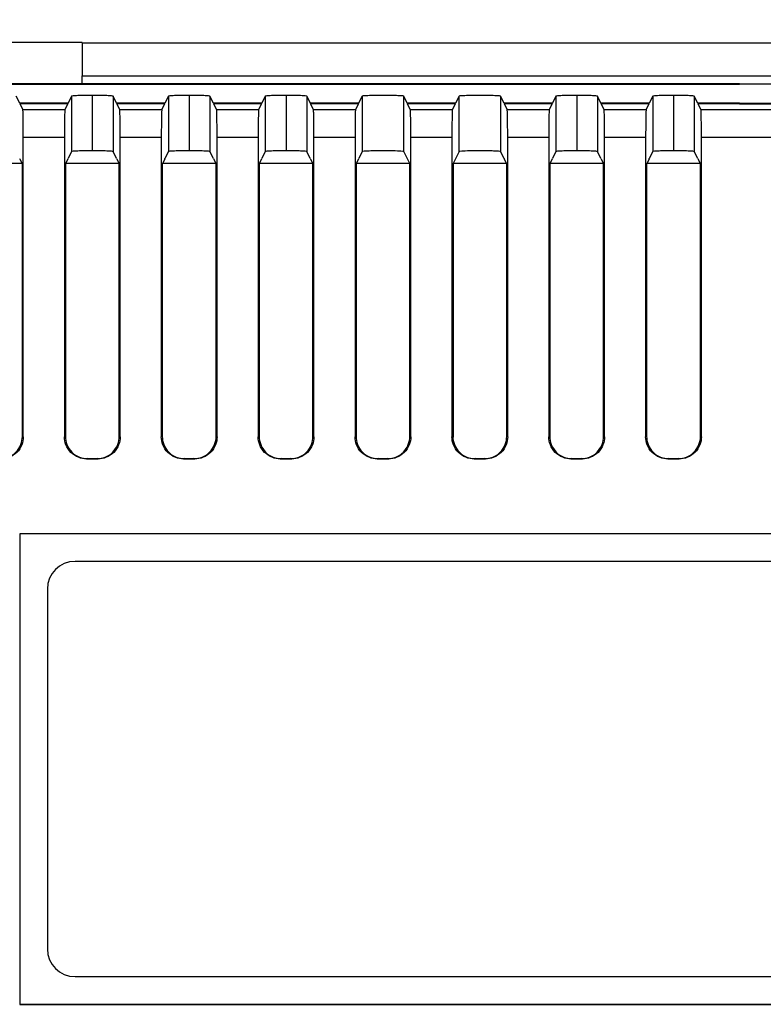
# Model space of a CAD drawing. Header units: millimetres. Extents: x 6 to 273, y 6 to 210.
# Tile 22 of 52: x 33 to 44, y 127 to 141. Entities that reach past the tile are written whole.
import ezdxf

# ---------------------------------------------------------------- set-up
doc = ezdxf.new("R2010")
doc.units = ezdxf.units.MM
doc.layers.add('DIMENSIONS', color=140, linetype='Continuous')
doc.styles.add('SLDTEXTSTYLE0', font='TXT', dxfattribs={"width": 0.7})
doc.dimstyles.new('SLDDIMSTYLE0', dxfattribs={"dimtxt": 2.158008, "dimasz": 3.302, "dimexe": 0, "dimexo": 0.0625, "dimgap": 0.539502, "dimtad": 0, "dimtih": 1, "dimtoh": 1, "dimdec": 1, "dimlfac": 2.5, "dimrnd": 1e-09, "dimzin": 4, "dimdsep": 46, "dimtxsty": 'SLDTEXTSTYLE0', "dimsah": 1, "dimcen": 0.09, "dimadec": 0, "dimazin": 1, "dimtfac": 1, "dimtdec": 1, "dimtofl": 0, "dimtmove": 0, "dimatfit": 3, "dimfxl": 0, "dimfrac": 2, "dimtolj": 1, "dimtzin": 12, "dimarcsym": 0})

# ---------------------------------------------------------------- blocks, each defined once
blk = doc.blocks.new('_D_12')
at = {"layer": 'DIMENSIONS'}
for p, q in [((26.186, 137.7), (26.186, 157.623)), ((61.385, 137.7), (61.385, 157.623)), ((26.186, 154.448), (37.333, 154.448)), ((40.257, 154.448), (39.533, 154.448)), ((39.533, 154.448), (39.533, 151.018)), ((46.67, 154.448), (47.395, 154.448)), ((47.395, 154.448), (47.395, 151.018)), ((61.385, 154.448), (49.594, 154.448)), ((39.533, 151.018), (40.257, 151.018)), ((47.395, 151.018), (46.67, 151.018))]:
    blk.add_line(p, q, dxfattribs=at)
for points in [[(26.186, 154.448), (29.488, 153.94), (29.488, 154.956)], [(61.385, 154.448), (58.083, 154.956), (58.083, 153.94)]]:
    blk.add_solid(points, dxfattribs=at)
at = {"layer": 'DIMENSIONS', "char_height": 2.1167, "attachment_point": 1, "style": 'SLDTEXTSTYLE0'}
for s, insert in [('88.0', (40.257, 157.66)), ('3.46', (40.257, 153.747))]:
    blk.add_mtext(s, dxfattribs=dict(at, insert=insert))

msp = doc.modelspace()

# ---------------------------------------------------------------- linework, layer by layer
at = {"color": 7, "linetype": 'Continuous', "lineweight": 25}
for p, q in [((34.286, 140.43), (32.687, 140.43)), ((34.286, 140.43), (34.286, 140.428)), ((34.286, 140.428), (53.286, 140.428)), ((34.286, 140.428), (34.288, 139.95)), ((34.288, 139.95), (53.284, 139.95)), ((34.288, 139.834), (34.288, 139.95)), ((43.786, 139.834), (26.386, 139.834)), ((27.782, 139.827), (43.786, 139.827)), ((43.786, 139.827), (43.786, 139.834)), ((43.786, 139.834), (61.186, 139.834)), ((59.789, 139.827), (43.786, 139.827)), ((33.386, 139.554), (33.335, 139.656)), ((34.135, 139.656), (34.084, 139.554)), ((34.135, 139.656), (34.135, 138.855)), ((34.435, 139.666), (34.435, 138.866)), ((34.735, 139.656), (34.735, 138.855)), ((34.786, 139.554), (34.735, 139.656)), ((35.535, 139.656), (35.484, 139.554)), ((35.535, 139.656), (35.535, 138.855)), ((35.835, 139.666), (35.835, 138.866)), ((36.135, 139.656), (36.135, 138.855)), ((36.186, 139.554), (36.135, 139.656)), ((36.935, 139.656), (36.884, 139.554)), ((36.935, 139.656), (36.935, 138.855)), ((37.235, 139.666), (37.235, 138.866)), ((37.535, 139.656), (37.535, 138.855)), ((37.586, 139.554), (37.535, 139.656)), ((38.335, 139.656), (38.284, 139.554)), ((38.335, 139.656), (38.335, 138.855)), ((38.935, 138.855), (38.935, 139.656)), ((38.986, 139.554), (38.935, 139.656)), ((39.735, 139.656), (39.684, 139.554)), ((39.735, 138.855), (39.735, 139.656)), ((40.335, 139.656), (40.335, 138.855)), ((40.386, 139.554), (40.335, 139.656)), ((41.135, 139.656), (41.084, 139.554)), ((41.135, 139.656), (41.135, 138.855)), ((41.435, 139.666), (41.435, 138.866)), ((41.735, 139.656), (41.735, 138.855)), ((41.786, 139.554), (41.735, 139.656)), ((42.535, 139.656), (42.484, 139.554)), ((42.535, 139.656), (42.535, 138.855)), ((42.835, 139.666), (42.835, 138.866)), ((43.135, 139.656), (43.135, 138.855)), ((43.186, 139.554), (43.135, 139.656)), ((33.386, 139.554), (33.39, 139.546)), ((34.084, 139.554), (33.386, 139.554)), ((33.431, 139.463), (33.39, 139.546)), ((34.08, 139.546), (33.39, 139.546)), ((33.431, 139.463), (34.039, 139.463)), ((34.08, 139.546), (34.039, 139.463)), ((34.08, 139.546), (34.084, 139.554)), ((34.786, 139.554), (34.79, 139.546)), ((35.484, 139.554), (34.786, 139.554)), ((34.831, 139.463), (34.79, 139.546)), ((35.48, 139.546), (34.79, 139.546)), ((34.831, 139.463), (35.439, 139.463)), ((35.48, 139.546), (35.439, 139.463)), ((35.48, 139.546), (35.484, 139.554)), ((36.186, 139.554), (36.19, 139.546)), ((36.884, 139.554), (36.186, 139.554)), ((36.231, 139.463), (36.19, 139.546)), ((36.88, 139.546), (36.19, 139.546)), ((36.231, 139.463), (36.839, 139.463)), ((36.88, 139.546), (36.839, 139.463)), ((36.88, 139.546), (36.884, 139.554)), ((37.586, 139.554), (37.59, 139.546)), ((38.284, 139.554), (37.586, 139.554)), ((37.631, 139.463), (37.59, 139.546)), ((38.28, 139.546), (37.59, 139.546)), ((37.631, 139.463), (38.239, 139.463)), ((38.28, 139.546), (38.239, 139.463)), ((38.28, 139.546), (38.284, 139.554)), ((38.986, 139.554), (38.99, 139.546)), ((39.684, 139.554), (38.986, 139.554)), ((39.031, 139.463), (38.99, 139.546)), ((39.68, 139.546), (38.99, 139.546)), ((39.031, 139.463), (39.639, 139.463)), ((39.68, 139.546), (39.639, 139.463)), ((39.68, 139.546), (39.684, 139.554)), ((40.386, 139.554), (40.39, 139.546)), ((41.084, 139.554), (40.386, 139.554)), ((40.431, 139.463), (40.39, 139.546)), ((41.08, 139.546), (40.39, 139.546)), ((40.431, 139.463), (41.039, 139.463)), ((41.08, 139.546), (41.039, 139.463)), ((41.08, 139.546), (41.084, 139.554)), ((41.786, 139.554), (41.79, 139.546)), ((42.484, 139.554), (41.786, 139.554)), ((41.831, 139.463), (41.79, 139.546)), ((42.48, 139.546), (41.79, 139.546)), ((41.831, 139.463), (42.439, 139.463)), ((42.48, 139.546), (42.439, 139.463)), ((42.48, 139.546), (42.484, 139.554)), ((43.186, 139.554), (43.19, 139.546)), ((43.786, 139.554), (43.186, 139.554)), ((43.231, 139.463), (43.19, 139.546)), ((43.786, 139.546), (43.19, 139.546)), ((43.231, 139.463), (44.34, 139.463)), ((43.786, 139.554), (43.786, 139.546)), ((43.786, 139.554), (44.386, 139.554)), ((43.786, 139.546), (44.381, 139.546)), ((33.438, 134.734), (33.438, 139.063)), ((33.438, 139.063), (34.032, 139.063)), ((34.032, 139.063), (34.032, 134.734)), ((34.838, 134.734), (34.838, 139.063)), ((34.838, 139.063), (35.432, 139.063)), ((35.432, 139.063), (35.432, 134.734)), ((36.238, 134.734), (36.238, 139.063)), ((36.238, 139.063), (36.832, 139.063)), ((36.832, 139.063), (36.832, 134.734)), ((37.638, 134.734), (37.638, 139.063)), ((37.638, 139.063), (38.232, 139.063)), ((38.232, 139.063), (38.232, 134.734)), ((39.038, 134.734), (39.038, 139.063)), ((39.038, 139.063), (39.632, 139.063)), ((39.632, 139.063), (39.632, 134.734)), ((40.438, 134.734), (40.438, 139.063)), ((40.438, 139.063), (41.032, 139.063)), ((41.032, 139.063), (41.032, 134.734)), ((41.838, 134.734), (41.838, 139.063)), ((41.838, 139.063), (42.432, 139.063)), ((42.432, 139.063), (42.432, 134.734)), ((43.238, 134.734), (43.238, 139.063)), ((43.238, 139.063), (44.333, 139.063)), ((33.385, 138.755), (33.389, 138.746)), ((33.389, 138.746), (33.422, 138.681)), ((34.081, 138.746), (34.048, 138.682)), ((34.081, 138.746), (34.085, 138.755)), ((34.135, 138.855), (34.085, 138.755)), ((34.785, 138.755), (34.735, 138.855)), ((34.785, 138.755), (34.789, 138.746)), ((34.789, 138.746), (34.822, 138.682)), ((35.481, 138.746), (35.448, 138.682)), ((35.481, 138.746), (35.485, 138.755)), ((35.535, 138.855), (35.485, 138.755)), ((36.185, 138.755), (36.135, 138.855)), ((36.185, 138.755), (36.189, 138.746)), ((36.189, 138.746), (36.222, 138.682)), ((36.881, 138.746), (36.848, 138.682)), ((36.881, 138.746), (36.885, 138.755)), ((36.935, 138.855), (36.885, 138.755)), ((37.585, 138.755), (37.535, 138.855)), ((37.585, 138.755), (37.589, 138.746)), ((37.589, 138.746), (37.622, 138.682)), ((38.281, 138.746), (38.248, 138.682)), ((38.281, 138.746), (38.285, 138.755)), ((38.335, 138.855), (38.285, 138.755)), ((39.022, 138.682), (38.935, 138.855)), ((39.735, 138.855), (39.648, 138.682)), ((40.385, 138.755), (40.335, 138.855)), ((40.385, 138.755), (40.389, 138.746)), ((40.389, 138.746), (40.422, 138.682)), ((41.081, 138.746), (41.048, 138.682)), ((41.081, 138.746), (41.085, 138.755)), ((41.135, 138.855), (41.085, 138.755)), ((41.785, 138.755), (41.735, 138.855)), ((41.785, 138.755), (41.789, 138.746)), ((41.789, 138.746), (41.822, 138.682)), ((42.481, 138.746), (42.448, 138.682)), ((42.481, 138.746), (42.485, 138.755)), ((42.535, 138.855), (42.485, 138.755)), ((43.185, 138.755), (43.135, 138.855)), ((43.185, 138.755), (43.189, 138.746)), ((43.189, 138.746), (43.222, 138.682)), ((33.422, 138.681), (32.663, 138.681)), ((33.424, 138.677), (33.422, 138.681)), ((33.424, 134.737), (33.424, 138.677)), ((34.048, 138.682), (34.046, 138.677)), ((34.046, 138.677), (34.046, 134.737)), ((34.822, 138.682), (34.048, 138.682)), ((34.824, 138.677), (34.822, 138.682)), ((34.824, 134.737), (34.824, 138.677)), ((35.448, 138.682), (35.446, 138.677)), ((35.446, 138.677), (35.446, 134.737)), ((36.222, 138.682), (35.448, 138.682)), ((36.224, 138.677), (36.222, 138.682)), ((36.224, 134.737), (36.224, 138.677)), ((36.848, 138.682), (36.846, 138.677)), ((36.846, 138.677), (36.846, 134.737)), ((37.622, 138.682), (36.848, 138.682)), ((37.624, 138.677), (37.622, 138.682)), ((37.624, 134.737), (37.624, 138.677)), ((38.248, 138.682), (38.246, 138.677)), ((38.246, 138.677), (38.246, 134.737)), ((39.022, 138.682), (38.248, 138.682)), ((39.022, 134.726), (39.022, 138.682)), ((39.648, 138.682), (39.648, 134.729)), ((40.422, 138.682), (39.648, 138.682)), ((40.424, 138.677), (40.422, 138.682)), ((40.424, 134.737), (40.424, 138.677)), ((41.048, 138.682), (41.046, 138.677)), ((41.046, 138.677), (41.046, 134.737)), ((41.822, 138.682), (41.048, 138.682)), ((41.824, 138.677), (41.822, 138.682)), ((41.824, 134.737), (41.824, 138.677)), ((42.448, 138.682), (42.446, 138.677)), ((42.446, 138.677), (42.446, 134.737)), ((43.222, 138.682), (42.448, 138.682)), ((43.224, 138.677), (43.222, 138.682)), ((43.224, 134.737), (43.224, 138.677)), ((33.424, 134.737), (33.438, 134.734)), ((34.032, 134.734), (34.046, 134.737)), ((34.824, 134.737), (34.838, 134.734)), ((35.432, 134.734), (35.446, 134.737)), ((36.224, 134.737), (36.238, 134.734)), ((36.832, 134.734), (36.846, 134.737)), ((37.624, 134.737), (37.638, 134.734)), ((38.232, 134.734), (38.246, 134.737)), ((39.024, 134.737), (39.038, 134.734)), ((39.632, 134.734), (39.646, 134.737)), ((40.424, 134.737), (40.438, 134.734)), ((41.032, 134.734), (41.046, 134.737)), ((41.824, 134.737), (41.838, 134.734)), ((42.432, 134.734), (42.446, 134.737)), ((43.224, 134.737), (43.238, 134.734)), ((34.366, 134.417), (34.352, 134.414)), ((34.352, 134.414), (34.518, 134.414)), ((34.366, 134.417), (34.504, 134.417)), ((34.518, 134.414), (34.504, 134.417)), ((35.766, 134.417), (35.752, 134.414)), ((35.752, 134.414), (35.918, 134.414)), ((35.766, 134.417), (35.904, 134.417)), ((35.918, 134.414), (35.904, 134.417)), ((37.166, 134.417), (37.152, 134.414)), ((37.152, 134.414), (37.318, 134.414)), ((37.166, 134.417), (37.304, 134.417)), ((37.318, 134.414), (37.304, 134.417)), ((38.566, 134.417), (38.552, 134.414)), ((38.552, 134.414), (38.718, 134.414)), ((38.566, 134.417), (38.704, 134.417)), ((38.718, 134.414), (38.704, 134.417)), ((39.966, 134.417), (39.952, 134.414)), ((39.952, 134.414), (40.118, 134.414)), ((39.966, 134.417), (40.104, 134.417)), ((40.118, 134.414), (40.104, 134.417)), ((41.366, 134.417), (41.352, 134.414)), ((41.352, 134.414), (41.518, 134.414)), ((41.366, 134.417), (41.504, 134.417)), ((41.518, 134.414), (41.504, 134.417)), ((42.766, 134.417), (42.752, 134.414)), ((42.752, 134.414), (42.918, 134.414)), ((42.766, 134.417), (42.904, 134.417)), ((42.918, 134.414), (42.904, 134.417)), ((54.186, 133.331), (33.386, 133.331)), ((33.386, 133.331), (33.386, 126.531)), ((33.386, 133.331), (33.386, 133.331)), ((33.386, 133.331), (33.386, 126.532)), ((54.185, 133.331), (33.386, 133.331)), ((53.385, 132.932), (34.185, 132.932)), ((33.785, 132.532), (33.785, 127.332)), ((34.185, 126.932), (53.385, 126.932)), ((33.386, 126.532), (33.386, 126.531)), ((33.386, 126.532), (54.185, 126.532)), ((33.386, 126.531), (54.186, 126.531))]:
    msp.add_line(p, q, dxfattribs=at)
for centre, start, end in [((34.185, 132.532), 90, 180), ((34.185, 127.332), 180, 270)]:
    msp.add_arc(centre, 0.4, start, end, dxfattribs=at)
for centre, start_param, end_param in [((38.635, 138.855), 0.017453, 0.522315), ((40.035, 138.855), 2.619278, 3.124139)]:
    msp.add_ellipse(centre, major_axis=(0.3, 0), ratio=0.034921, start_param=start_param, end_param=end_param, dxfattribs=at)
for points, knots in [([(34.435, 139.666), (34.4, 139.666), (34.362, 139.666), (34.289, 139.665), (34.254, 139.664), (34.196, 139.662), (34.172, 139.661), (34.143, 139.658), (34.136, 139.657), (34.135, 139.656)], [0, 0, 0, 0, 0.25, 0.25, 0.5, 0.5, 0.75, 0.75, 1, 1, 1, 1]), ([(34.735, 139.656), (34.734, 139.657), (34.727, 139.658), (34.697, 139.661), (34.674, 139.662), (34.616, 139.664), (34.581, 139.665), (34.508, 139.666), (34.47, 139.666), (34.435, 139.666)], [0, 0, 0, 0, 0.25, 0.25, 0.5, 0.5, 0.75, 0.75, 1, 1, 1, 1]), ([(35.835, 139.666), (35.8, 139.666), (35.762, 139.666), (35.689, 139.665), (35.654, 139.664), (35.596, 139.662), (35.572, 139.661), (35.543, 139.658), (35.536, 139.657), (35.535, 139.656)], [0, 0, 0, 0, 0.25, 0.25, 0.5, 0.5, 0.75, 0.75, 1, 1, 1, 1]), ([(36.135, 139.656), (36.134, 139.657), (36.127, 139.658), (36.097, 139.661), (36.074, 139.662), (36.016, 139.664), (35.981, 139.665), (35.908, 139.666), (35.87, 139.666), (35.835, 139.666)], [0, 0, 0, 0, 0.25, 0.25, 0.5, 0.5, 0.75, 0.75, 1, 1, 1, 1]), ([(37.235, 139.666), (37.2, 139.666), (37.162, 139.666), (37.089, 139.665), (37.054, 139.664), (36.996, 139.662), (36.972, 139.661), (36.943, 139.658), (36.936, 139.657), (36.935, 139.656)], [0, 0, 0, 0, 0.25, 0.25, 0.5, 0.5, 0.75, 0.75, 1, 1, 1, 1]), ([(37.535, 139.656), (37.534, 139.657), (37.527, 139.658), (37.497, 139.661), (37.474, 139.662), (37.416, 139.664), (37.381, 139.665), (37.308, 139.666), (37.27, 139.666), (37.235, 139.666)], [0, 0, 0, 0, 0.25, 0.25, 0.5, 0.5, 0.75, 0.75, 1, 1, 1, 1]), ([(38.935, 139.656), (38.934, 139.657), (38.931, 139.658), (38.912, 139.66), (38.897, 139.661), (38.848, 139.663), (38.815, 139.664), (38.733, 139.666), (38.684, 139.666), (38.586, 139.666), (38.537, 139.666), (38.455, 139.664), (38.422, 139.663), (38.373, 139.661), (38.358, 139.66), (38.339, 139.658), (38.335, 139.657), (38.335, 139.656)], [0, 0, 0, 0, 0.125, 0.125, 0.25, 0.25, 0.375, 0.375, 0.5, 0.5, 0.625, 0.625, 0.75, 0.75, 0.875, 0.875, 1, 1, 1, 1]), ([(40.335, 139.656), (40.334, 139.657), (40.331, 139.658), (40.312, 139.66), (40.297, 139.661), (40.248, 139.663), (40.215, 139.664), (40.133, 139.666), (40.084, 139.666), (39.986, 139.666), (39.937, 139.666), (39.855, 139.664), (39.822, 139.663), (39.773, 139.661), (39.758, 139.66), (39.739, 139.658), (39.735, 139.657), (39.735, 139.656)], [0, 0, 0, 0, 0.125, 0.125, 0.25, 0.25, 0.375, 0.375, 0.5, 0.5, 0.625, 0.625, 0.75, 0.75, 0.875, 0.875, 1, 1, 1, 1]), ([(41.435, 139.666), (41.4, 139.666), (41.362, 139.666), (41.289, 139.665), (41.254, 139.664), (41.196, 139.662), (41.172, 139.661), (41.143, 139.658), (41.136, 139.657), (41.135, 139.656)], [0, 0, 0, 0, 0.25, 0.25, 0.5, 0.5, 0.75, 0.75, 1, 1, 1, 1]), ([(41.735, 139.656), (41.734, 139.657), (41.727, 139.658), (41.697, 139.661), (41.674, 139.662), (41.616, 139.664), (41.581, 139.665), (41.508, 139.666), (41.47, 139.666), (41.435, 139.666)], [0, 0, 0, 0, 0.25, 0.25, 0.5, 0.5, 0.75, 0.75, 1, 1, 1, 1]), ([(42.835, 139.666), (42.8, 139.666), (42.762, 139.666), (42.689, 139.665), (42.654, 139.664), (42.596, 139.662), (42.572, 139.661), (42.543, 139.658), (42.536, 139.657), (42.535, 139.656)], [0, 0, 0, 0, 0.25, 0.25, 0.5, 0.5, 0.75, 0.75, 1, 1, 1, 1]), ([(43.135, 139.656), (43.134, 139.657), (43.127, 139.658), (43.097, 139.661), (43.074, 139.662), (43.016, 139.664), (42.981, 139.665), (42.908, 139.666), (42.87, 139.666), (42.835, 139.666)], [0, 0, 0, 0, 0.25, 0.25, 0.5, 0.5, 0.75, 0.75, 1, 1, 1, 1]), ([(33.438, 139.063), (33.438, 139.11), (33.438, 139.159), (33.437, 139.256), (33.437, 139.302), (33.435, 139.38), (33.435, 139.411), (33.433, 139.452), (33.432, 139.462), (33.431, 139.463)], [0, 0, 0, 0, 0.25, 0.25, 0.5, 0.5, 0.75, 0.75, 1, 1, 1, 1]), ([(34.039, 139.463), (34.038, 139.462), (34.037, 139.452), (34.035, 139.411), (34.035, 139.38), (34.033, 139.302), (34.033, 139.256), (34.032, 139.159), (34.032, 139.11), (34.032, 139.063)], [0, 0, 0, 0, 0.25, 0.25, 0.5, 0.5, 0.75, 0.75, 1, 1, 1, 1]), ([(34.838, 139.063), (34.838, 139.11), (34.838, 139.159), (34.837, 139.256), (34.837, 139.302), (34.835, 139.38), (34.835, 139.411), (34.833, 139.452), (34.832, 139.462), (34.831, 139.463)], [0, 0, 0, 0, 0.25, 0.25, 0.5, 0.5, 0.75, 0.75, 1, 1, 1, 1]), ([(35.439, 139.463), (35.438, 139.462), (35.437, 139.452), (35.435, 139.411), (35.435, 139.38), (35.433, 139.302), (35.433, 139.256), (35.432, 139.159), (35.432, 139.11), (35.432, 139.063)], [0, 0, 0, 0, 0.25, 0.25, 0.5, 0.5, 0.75, 0.75, 1, 1, 1, 1]), ([(36.238, 139.063), (36.238, 139.11), (36.238, 139.159), (36.237, 139.256), (36.237, 139.302), (36.235, 139.38), (36.235, 139.411), (36.233, 139.452), (36.232, 139.462), (36.231, 139.463)], [0, 0, 0, 0, 0.25, 0.25, 0.5, 0.5, 0.75, 0.75, 1, 1, 1, 1]), ([(36.839, 139.463), (36.838, 139.462), (36.837, 139.452), (36.835, 139.411), (36.835, 139.38), (36.833, 139.302), (36.833, 139.256), (36.832, 139.159), (36.832, 139.11), (36.832, 139.063)], [0, 0, 0, 0, 0.25, 0.25, 0.5, 0.5, 0.75, 0.75, 1, 1, 1, 1]), ([(37.638, 139.063), (37.638, 139.11), (37.638, 139.159), (37.637, 139.256), (37.637, 139.302), (37.635, 139.38), (37.635, 139.411), (37.633, 139.452), (37.632, 139.462), (37.631, 139.463)], [0, 0, 0, 0, 0.25, 0.25, 0.5, 0.5, 0.75, 0.75, 1, 1, 1, 1]), ([(38.239, 139.463), (38.238, 139.462), (38.237, 139.452), (38.235, 139.411), (38.235, 139.38), (38.233, 139.302), (38.233, 139.256), (38.232, 139.159), (38.232, 139.11), (38.232, 139.063)], [0, 0, 0, 0, 0.25, 0.25, 0.5, 0.5, 0.75, 0.75, 1, 1, 1, 1]), ([(39.038, 139.063), (39.038, 139.11), (39.038, 139.159), (39.037, 139.256), (39.037, 139.302), (39.035, 139.38), (39.035, 139.411), (39.033, 139.452), (39.032, 139.462), (39.031, 139.463)], [0, 0, 0, 0, 0.25, 0.25, 0.5, 0.5, 0.75, 0.75, 1, 1, 1, 1]), ([(39.639, 139.463), (39.638, 139.462), (39.637, 139.452), (39.635, 139.411), (39.635, 139.38), (39.633, 139.302), (39.633, 139.256), (39.632, 139.159), (39.632, 139.11), (39.632, 139.063)], [0, 0, 0, 0, 0.25, 0.25, 0.5, 0.5, 0.75, 0.75, 1, 1, 1, 1]), ([(40.438, 139.063), (40.438, 139.11), (40.438, 139.159), (40.437, 139.256), (40.437, 139.302), (40.435, 139.38), (40.435, 139.411), (40.433, 139.452), (40.432, 139.462), (40.431, 139.463)], [0, 0, 0, 0, 0.25, 0.25, 0.5, 0.5, 0.75, 0.75, 1, 1, 1, 1]), ([(41.039, 139.463), (41.038, 139.462), (41.037, 139.452), (41.035, 139.411), (41.035, 139.38), (41.033, 139.302), (41.033, 139.256), (41.032, 139.159), (41.032, 139.11), (41.032, 139.063)], [0, 0, 0, 0, 0.25, 0.25, 0.5, 0.5, 0.75, 0.75, 1, 1, 1, 1]), ([(41.838, 139.063), (41.838, 139.11), (41.838, 139.159), (41.837, 139.256), (41.837, 139.302), (41.835, 139.38), (41.835, 139.411), (41.833, 139.452), (41.832, 139.462), (41.831, 139.463)], [0, 0, 0, 0, 0.25, 0.25, 0.5, 0.5, 0.75, 0.75, 1, 1, 1, 1]), ([(42.439, 139.463), (42.438, 139.462), (42.437, 139.452), (42.435, 139.411), (42.435, 139.38), (42.433, 139.302), (42.433, 139.256), (42.432, 139.159), (42.432, 139.11), (42.432, 139.063)], [0, 0, 0, 0, 0.25, 0.25, 0.5, 0.5, 0.75, 0.75, 1, 1, 1, 1]), ([(43.238, 139.063), (43.238, 139.11), (43.238, 139.159), (43.237, 139.256), (43.237, 139.302), (43.235, 139.38), (43.235, 139.411), (43.233, 139.452), (43.232, 139.462), (43.231, 139.463)], [0, 0, 0, 0, 0.25, 0.25, 0.5, 0.5, 0.75, 0.75, 1, 1, 1, 1]), ([(34.435, 138.866), (34.4, 138.866), (34.362, 138.865), (34.289, 138.864), (34.254, 138.864), (34.196, 138.862), (34.172, 138.86), (34.143, 138.858), (34.136, 138.857), (34.135, 138.855)], [0, 0, 0, 0, 0.25, 0.25, 0.5, 0.5, 0.75, 0.75, 1, 1, 1, 1]), ([(34.735, 138.855), (34.734, 138.857), (34.727, 138.858), (34.697, 138.86), (34.674, 138.862), (34.616, 138.864), (34.581, 138.864), (34.508, 138.865), (34.47, 138.866), (34.435, 138.866)], [0, 0, 0, 0, 0.25, 0.25, 0.5, 0.5, 0.75, 0.75, 1, 1, 1, 1]), ([(35.835, 138.866), (35.8, 138.866), (35.762, 138.865), (35.689, 138.864), (35.654, 138.864), (35.596, 138.862), (35.572, 138.86), (35.543, 138.858), (35.536, 138.857), (35.535, 138.855)], [0, 0, 0, 0, 0.25, 0.25, 0.5, 0.5, 0.75, 0.75, 1, 1, 1, 1]), ([(36.135, 138.855), (36.134, 138.857), (36.127, 138.858), (36.097, 138.86), (36.074, 138.862), (36.016, 138.864), (35.981, 138.864), (35.908, 138.865), (35.87, 138.866), (35.835, 138.866)], [0, 0, 0, 0, 0.25, 0.25, 0.5, 0.5, 0.75, 0.75, 1, 1, 1, 1]), ([(37.235, 138.866), (37.2, 138.866), (37.162, 138.865), (37.089, 138.864), (37.054, 138.864), (36.996, 138.862), (36.972, 138.86), (36.943, 138.858), (36.936, 138.857), (36.935, 138.855)], [0, 0, 0, 0, 0.25, 0.25, 0.5, 0.5, 0.75, 0.75, 1, 1, 1, 1]), ([(37.535, 138.855), (37.534, 138.857), (37.527, 138.858), (37.497, 138.86), (37.474, 138.862), (37.416, 138.864), (37.381, 138.864), (37.308, 138.865), (37.27, 138.866), (37.235, 138.866)], [0, 0, 0, 0, 0.25, 0.25, 0.5, 0.5, 0.75, 0.75, 1, 1, 1, 1]), ([(38.895, 138.86), (38.871, 138.862), (38.831, 138.863), (38.743, 138.865), (38.708, 138.865), (38.635, 138.866), (38.597, 138.866), (38.523, 138.865), (38.488, 138.864), (38.429, 138.863), (38.404, 138.862), (38.349, 138.859), (38.336, 138.857), (38.335, 138.855)], [0, 0, 0, 0, 0.25, 0.25, 0.375, 0.375, 0.5, 0.5, 0.625, 0.625, 0.75, 0.75, 1, 1, 1, 1]), ([(40.335, 138.855), (40.334, 138.857), (40.321, 138.859), (40.266, 138.862), (40.241, 138.863), (40.182, 138.864), (40.147, 138.865), (40.073, 138.866), (40.034, 138.866), (39.962, 138.865), (39.927, 138.865), (39.839, 138.863), (39.799, 138.862), (39.775, 138.86)], [0, 0, 0, 0, 0.25, 0.25, 0.375, 0.375, 0.5, 0.5, 0.625, 0.625, 0.75, 0.75, 1, 1, 1, 1]), ([(41.435, 138.866), (41.4, 138.866), (41.362, 138.865), (41.289, 138.864), (41.254, 138.864), (41.196, 138.862), (41.172, 138.86), (41.143, 138.858), (41.136, 138.857), (41.135, 138.855)], [0, 0, 0, 0, 0.25, 0.25, 0.5, 0.5, 0.75, 0.75, 1, 1, 1, 1]), ([(41.735, 138.855), (41.734, 138.857), (41.727, 138.858), (41.697, 138.86), (41.674, 138.862), (41.616, 138.864), (41.581, 138.864), (41.508, 138.865), (41.47, 138.866), (41.435, 138.866)], [0, 0, 0, 0, 0.25, 0.25, 0.5, 0.5, 0.75, 0.75, 1, 1, 1, 1]), ([(42.835, 138.866), (42.8, 138.866), (42.762, 138.865), (42.689, 138.864), (42.654, 138.864), (42.596, 138.862), (42.572, 138.86), (42.543, 138.858), (42.536, 138.857), (42.535, 138.855)], [0, 0, 0, 0, 0.25, 0.25, 0.5, 0.5, 0.75, 0.75, 1, 1, 1, 1]), ([(43.135, 138.855), (43.134, 138.857), (43.127, 138.858), (43.097, 138.86), (43.074, 138.862), (43.016, 138.864), (42.981, 138.864), (42.908, 138.865), (42.87, 138.866), (42.835, 138.866)], [0, 0, 0, 0, 0.25, 0.25, 0.5, 0.5, 0.75, 0.75, 1, 1, 1, 1]), ([(33.104, 134.417), (33.142, 134.417), (33.182, 134.424), (33.261, 134.455), (33.299, 134.48), (33.362, 134.542), (33.386, 134.58), (33.417, 134.659), (33.424, 134.7), (33.424, 134.737)], [0, 0, 0, 0, 0.25, 0.25, 0.5, 0.5, 0.75, 0.75, 1, 1, 1, 1]), ([(33.438, 134.734), (33.438, 134.696), (33.431, 134.655), (33.4, 134.577), (33.375, 134.539), (33.313, 134.476), (33.275, 134.452), (33.196, 134.421), (33.156, 134.414), (33.118, 134.414)], [0, 0, 0, 0, 0.25, 0.25, 0.5, 0.5, 0.75, 0.75, 1, 1, 1, 1]), ([(34.352, 134.414), (34.314, 134.414), (34.274, 134.421), (34.195, 134.452), (34.157, 134.476), (34.094, 134.539), (34.07, 134.577), (34.039, 134.655), (34.032, 134.696), (34.032, 134.734)], [0, 0, 0, 0, 0.25, 0.25, 0.5, 0.5, 0.75, 0.75, 1, 1, 1, 1]), ([(34.046, 134.737), (34.046, 134.7), (34.053, 134.659), (34.084, 134.58), (34.108, 134.542), (34.171, 134.48), (34.209, 134.455), (34.288, 134.424), (34.328, 134.417), (34.366, 134.417)], [0, 0, 0, 0, 0.25, 0.25, 0.5, 0.5, 0.75, 0.75, 1, 1, 1, 1]), ([(34.504, 134.417), (34.542, 134.417), (34.582, 134.424), (34.661, 134.455), (34.699, 134.48), (34.762, 134.542), (34.786, 134.58), (34.817, 134.659), (34.824, 134.7), (34.824, 134.737)], [0, 0, 0, 0, 0.25, 0.25, 0.5, 0.5, 0.75, 0.75, 1, 1, 1, 1]), ([(34.838, 134.734), (34.838, 134.696), (34.831, 134.655), (34.8, 134.577), (34.775, 134.539), (34.713, 134.476), (34.675, 134.452), (34.596, 134.421), (34.556, 134.414), (34.518, 134.414)], [0, 0, 0, 0, 0.25, 0.25, 0.5, 0.5, 0.75, 0.75, 1, 1, 1, 1]), ([(35.752, 134.414), (35.714, 134.414), (35.674, 134.421), (35.595, 134.452), (35.557, 134.476), (35.494, 134.539), (35.47, 134.577), (35.439, 134.655), (35.432, 134.696), (35.432, 134.734)], [0, 0, 0, 0, 0.25, 0.25, 0.5, 0.5, 0.75, 0.75, 1, 1, 1, 1]), ([(35.446, 134.737), (35.446, 134.7), (35.453, 134.659), (35.484, 134.58), (35.508, 134.542), (35.571, 134.48), (35.609, 134.455), (35.688, 134.424), (35.728, 134.417), (35.766, 134.417)], [0, 0, 0, 0, 0.25, 0.25, 0.5, 0.5, 0.75, 0.75, 1, 1, 1, 1]), ([(35.904, 134.417), (35.942, 134.417), (35.982, 134.424), (36.061, 134.455), (36.099, 134.48), (36.162, 134.542), (36.186, 134.58), (36.217, 134.659), (36.224, 134.7), (36.224, 134.737)], [0, 0, 0, 0, 0.25, 0.25, 0.5, 0.5, 0.75, 0.75, 1, 1, 1, 1]), ([(36.238, 134.734), (36.238, 134.696), (36.231, 134.655), (36.2, 134.577), (36.175, 134.539), (36.113, 134.476), (36.075, 134.452), (35.996, 134.421), (35.956, 134.414), (35.918, 134.414)], [0, 0, 0, 0, 0.25, 0.25, 0.5, 0.5, 0.75, 0.75, 1, 1, 1, 1]), ([(37.152, 134.414), (37.114, 134.414), (37.074, 134.421), (36.995, 134.452), (36.957, 134.476), (36.894, 134.539), (36.87, 134.577), (36.839, 134.655), (36.832, 134.696), (36.832, 134.734)], [0, 0, 0, 0, 0.25, 0.25, 0.5, 0.5, 0.75, 0.75, 1, 1, 1, 1]), ([(36.846, 134.737), (36.846, 134.7), (36.853, 134.659), (36.884, 134.58), (36.908, 134.542), (36.971, 134.48), (37.009, 134.455), (37.088, 134.424), (37.128, 134.417), (37.166, 134.417)], [0, 0, 0, 0, 0.25, 0.25, 0.5, 0.5, 0.75, 0.75, 1, 1, 1, 1]), ([(37.304, 134.417), (37.342, 134.417), (37.382, 134.424), (37.461, 134.455), (37.499, 134.48), (37.562, 134.542), (37.586, 134.58), (37.617, 134.659), (37.624, 134.7), (37.624, 134.737)], [0, 0, 0, 0, 0.25, 0.25, 0.5, 0.5, 0.75, 0.75, 1, 1, 1, 1]), ([(37.638, 134.734), (37.638, 134.696), (37.631, 134.655), (37.6, 134.577), (37.575, 134.539), (37.513, 134.476), (37.475, 134.452), (37.396, 134.421), (37.356, 134.414), (37.318, 134.414)], [0, 0, 0, 0, 0.25, 0.25, 0.5, 0.5, 0.75, 0.75, 1, 1, 1, 1]), ([(38.552, 134.414), (38.514, 134.414), (38.474, 134.421), (38.395, 134.452), (38.357, 134.476), (38.294, 134.539), (38.27, 134.577), (38.239, 134.655), (38.232, 134.696), (38.232, 134.734)], [0, 0, 0, 0, 0.25, 0.25, 0.5, 0.5, 0.75, 0.75, 1, 1, 1, 1]), ([(38.246, 134.737), (38.246, 134.7), (38.253, 134.659), (38.284, 134.58), (38.308, 134.542), (38.371, 134.48), (38.409, 134.455), (38.488, 134.424), (38.528, 134.417), (38.566, 134.417)], [0, 0, 0, 0, 0.25, 0.25, 0.5, 0.5, 0.75, 0.75, 1, 1, 1, 1]), ([(38.704, 134.417), (38.742, 134.417), (38.782, 134.424), (38.861, 134.455), (38.899, 134.48), (38.962, 134.542), (38.986, 134.58), (39.017, 134.659), (39.024, 134.7), (39.024, 134.737)], [0, 0, 0, 0, 0.25, 0.25, 0.5, 0.5, 0.75, 0.75, 1, 1, 1, 1]), ([(39.038, 134.734), (39.038, 134.696), (39.031, 134.655), (39, 134.577), (38.975, 134.539), (38.913, 134.476), (38.875, 134.452), (38.796, 134.421), (38.756, 134.414), (38.718, 134.414)], [0, 0, 0, 0, 0.25, 0.25, 0.5, 0.5, 0.75, 0.75, 1, 1, 1, 1]), ([(39.952, 134.414), (39.914, 134.414), (39.874, 134.421), (39.795, 134.452), (39.757, 134.476), (39.694, 134.539), (39.67, 134.577), (39.639, 134.655), (39.632, 134.696), (39.632, 134.734)], [0, 0, 0, 0, 0.25, 0.25, 0.5, 0.5, 0.75, 0.75, 1, 1, 1, 1]), ([(39.646, 134.737), (39.646, 134.7), (39.653, 134.659), (39.684, 134.58), (39.708, 134.542), (39.771, 134.48), (39.809, 134.455), (39.888, 134.424), (39.928, 134.417), (39.966, 134.417)], [0, 0, 0, 0, 0.25, 0.25, 0.5, 0.5, 0.75, 0.75, 1, 1, 1, 1]), ([(40.104, 134.417), (40.142, 134.417), (40.182, 134.424), (40.261, 134.455), (40.299, 134.48), (40.362, 134.542), (40.386, 134.58), (40.417, 134.659), (40.424, 134.7), (40.424, 134.737)], [0, 0, 0, 0, 0.25, 0.25, 0.5, 0.5, 0.75, 0.75, 1, 1, 1, 1]), ([(40.438, 134.734), (40.438, 134.696), (40.431, 134.655), (40.4, 134.577), (40.375, 134.539), (40.313, 134.476), (40.275, 134.452), (40.196, 134.421), (40.156, 134.414), (40.118, 134.414)], [0, 0, 0, 0, 0.25, 0.25, 0.5, 0.5, 0.75, 0.75, 1, 1, 1, 1]), ([(41.352, 134.414), (41.314, 134.414), (41.274, 134.421), (41.195, 134.452), (41.157, 134.476), (41.094, 134.539), (41.07, 134.577), (41.039, 134.655), (41.032, 134.696), (41.032, 134.734)], [0, 0, 0, 0, 0.25, 0.25, 0.5, 0.5, 0.75, 0.75, 1, 1, 1, 1]), ([(41.046, 134.737), (41.046, 134.7), (41.053, 134.659), (41.084, 134.58), (41.108, 134.542), (41.171, 134.48), (41.209, 134.455), (41.288, 134.424), (41.328, 134.417), (41.366, 134.417)], [0, 0, 0, 0, 0.25, 0.25, 0.5, 0.5, 0.75, 0.75, 1, 1, 1, 1]), ([(41.504, 134.417), (41.542, 134.417), (41.582, 134.424), (41.661, 134.455), (41.699, 134.48), (41.762, 134.542), (41.786, 134.58), (41.817, 134.659), (41.824, 134.7), (41.824, 134.737)], [0, 0, 0, 0, 0.25, 0.25, 0.5, 0.5, 0.75, 0.75, 1, 1, 1, 1]), ([(41.838, 134.734), (41.838, 134.696), (41.831, 134.655), (41.8, 134.577), (41.775, 134.539), (41.713, 134.476), (41.675, 134.452), (41.596, 134.421), (41.556, 134.414), (41.518, 134.414)], [0, 0, 0, 0, 0.25, 0.25, 0.5, 0.5, 0.75, 0.75, 1, 1, 1, 1]), ([(42.752, 134.414), (42.714, 134.414), (42.674, 134.421), (42.595, 134.452), (42.557, 134.476), (42.494, 134.539), (42.47, 134.577), (42.439, 134.655), (42.432, 134.696), (42.432, 134.734)], [0, 0, 0, 0, 0.25, 0.25, 0.5, 0.5, 0.75, 0.75, 1, 1, 1, 1]), ([(42.446, 134.737), (42.446, 134.7), (42.453, 134.659), (42.484, 134.58), (42.508, 134.542), (42.571, 134.48), (42.609, 134.455), (42.688, 134.424), (42.728, 134.417), (42.766, 134.417)], [0, 0, 0, 0, 0.25, 0.25, 0.5, 0.5, 0.75, 0.75, 1, 1, 1, 1]), ([(42.904, 134.417), (42.942, 134.417), (42.982, 134.424), (43.061, 134.455), (43.099, 134.48), (43.162, 134.542), (43.186, 134.58), (43.217, 134.659), (43.224, 134.7), (43.224, 134.737)], [0, 0, 0, 0, 0.25, 0.25, 0.5, 0.5, 0.75, 0.75, 1, 1, 1, 1]), ([(43.238, 134.734), (43.238, 134.696), (43.231, 134.655), (43.2, 134.577), (43.175, 134.539), (43.113, 134.476), (43.075, 134.452), (42.996, 134.421), (42.956, 134.414), (42.918, 134.414)], [0, 0, 0, 0, 0.25, 0.25, 0.5, 0.5, 0.75, 0.75, 1, 1, 1, 1])]:
    msp.add_open_spline(points, degree=3, knots=knots, dxfattribs=at)

# ---------------------------------------------------------------- dimensions: what is measured, and where the dimension line sits
at = {"layer": 'DIMENSIONS'}
dim = msp.add_linear_dim(base=(61.385, 154.448), p1=(26.186, 136.43), p2=(61.385, 136.43), angle=0, dimstyle='SLDDIMSTYLE0', dxfattribs=at)
dim.commit()
dim.dimension.update_dxf_attribs({"geometry": '_D_12', "text_midpoint": (43.464, 154.448), "dimtype": 160})

doc.saveas('drawing.dxf')
